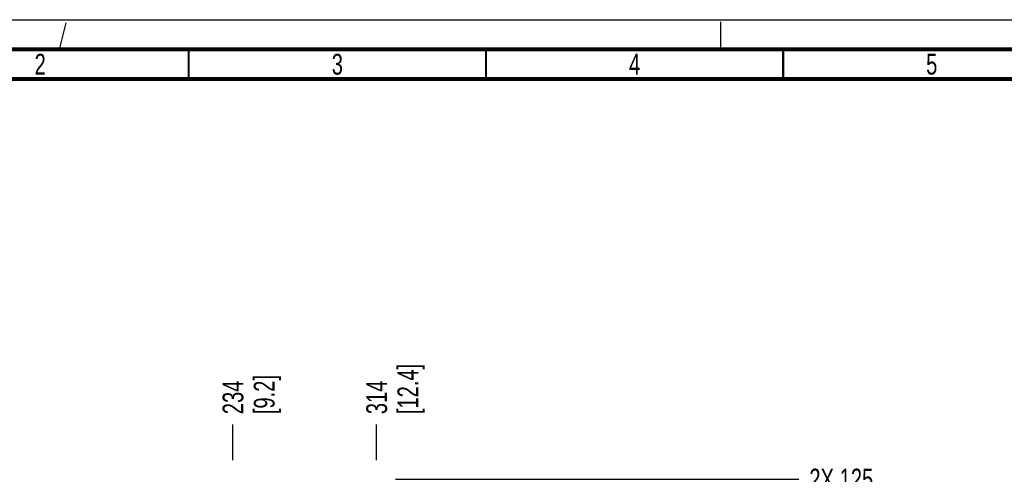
# Paper-space layout 'SUBMITTAL_E3H_2_2' of a CAD drawing. Header units: millimetres. Extents: x 0 to 841, y 0 to 594.
# Tile 39 of 58: x 92 to 258, y 517 to 594. Entities that reach past the tile are written whole.
import ezdxf

# ---------------------------------------------------------------- set-up
doc = ezdxf.new("R2010")
doc.units = ezdxf.units.MM
doc.header["$LTSCALE"] = 46.255
doc.linetypes.add('DASHED', pattern=[0.2, 0.1, -0.1])
doc.layers.get('0').update_dxf_attribs({"linetype": 'CONTINUOUS'})
doc.styles.get("Standard").update_dxf_attribs({"font": 'txt', "width": 0.725})
doc.dimstyles.new('DIMSTYLE_3', dxfattribs={"dimtxt": 3.5, "dimasz": 4.8, "dimexe": 3.2, "dimexo": 1.6, "dimgap": 0.875, "dimtad": 0, "dimtih": 1, "dimtoh": 1, "dimdec": 1, "dimzin": 0, "dimdsep": 46, "dimtxsty": 'STANDARD', "dimblk": 'CLOSED', "dimblk1": 'CLOSED', "dimblk2": 'CLOSED', "dimcen": 0.09, "dimadec": 0, "dimazin": 0, "dimtp": 0.4, "dimtm": 0.4, "dimtfac": 1, "dimtdec": 1, "dimtofl": 0, "dimtmove": 0, "dimatfit": 3, "dimldrblk": 'CLOSED', "dimfxl": 1, "dimtolj": 1, "dimtzin": 0, "dimarcsym": 0})

# ---------------------------------------------------------------- blocks, each defined once
blk = doc.blocks.new('*D73')
at = {"color": 2, "linetype": 'CONTINUOUS'}
blk.add_line((127.94, 519.82), (127.94, 525.8), dxfattribs=at)
at = {"color": 2, "linetype": 'CONTINUOUS', "insert": (126.19, 527.55), "char_height": 3.5, "width": 12.6875, "attachment_point": 1, "rotation": 90, "line_spacing_factor": 0.9}
blk.add_mtext('234\\P[9.2]', dxfattribs=at)
blk = doc.blocks.new('_CLOSED')
at = {"color": 0, "linetype": 'BYBLOCK'}
for p, q in [((0, 0), (-1, 0.167)), ((-1, 0.167), (-1, -0.167)), ((-1, -0.167), (0, 0)), ((-1, 0), (0, 0))]:
    blk.add_line(p, q, dxfattribs=at)
blk = doc.blocks.new('*D75')
at = {"color": 2, "linetype": 'CONTINUOUS'}
blk.add_line((152.11, 519.82), (152.11, 525.8), dxfattribs=at)
at = {"color": 2, "linetype": 'CONTINUOUS', "insert": (150.36, 527.55), "char_height": 3.5, "width": 15.225, "attachment_point": 1, "rotation": 90, "line_spacing_factor": 0.9}
blk.add_mtext('314\\P[12.4]', dxfattribs=at)
blk = doc.blocks.new('*D100')
at = {"color": 2, "linetype": 'CONTINUOUS'}
blk.add_line((155.31, 516.62), (223.16, 516.62), dxfattribs=at)
at = {"color": 2, "linetype": 'CONTINUOUS', "insert": (224.91, 518.37), "char_height": 3.5, "width": 15.225, "attachment_point": 1, "line_spacing_factor": 0.9}
blk.add_mtext('2X 125\\P[4.9]', dxfattribs=at)

psp = doc.layouts.new('SUBMITTAL_E3H_2_2')

# ---------------------------------------------------------------- linework, layer by layer
at = {"color": 7, "linetype": 'CONTINUOUS'}
psp.add_line((0, 594), (841, 594), dxfattribs=at)
psp.add_line((0, 594), (841, 594), dxfattribs=at)
at = {"color": 7, "linetype": 'DASHED'}
for p, q in [((98.78, 589), (100, 594)), ((210, 589), (210, 594))]:
    psp.add_line(p, q, dxfattribs=at)
at = {"color": 7, "linetype": 'CONTINUOUS'}
for points, const_width in [([(836, 589), (15, 589)], 0.7), ([(120.5, 584), (120.5, 589)], 0.35), ([(170.5, 584), (170.5, 589)], 0.35), ([(220.5, 584), (220.5, 589)], 0.35), ([(831, 584), (20, 584)], 0.7)]:
    psp.add_lwpolyline(points, dxfattribs=dict(at, const_width=const_width))

# ---------------------------------------------------------------- texts
at = {"color": 2, "linetype": 'CONTINUOUS', "char_height": 3.5, "width": 2.5375, "attachment_point": 2, "line_spacing_factor": 0.9}
for s, insert in [('2', (95.5, 588.25)), ('3', (145.5, 588.25)), ('4', (195.5, 588.25)), ('5', (245.5, 588.25))]:
    psp.add_mtext(s, dxfattribs=dict(at, insert=insert))

# ---------------------------------------------------------------- dimensions: what is measured, and where the dimension line sits
at = {"color": 2, "linetype": 'CONTINUOUS'}
for feature_location, offset, dtype, origin, text, picture, middle in [((152.11, 519.82), (0, 5.98), 1, (152.11, 518.22), '314\\P[12.4]', '*D75', (154.74, 535.16)), ((127.94, 519.82), (0, 5.98), 1, (127.94, 518.22), '234\\P[9.2]', '*D73', (130.57, 533.89)), ((155.31, 516.62), (67.85, 0), 0, (153.71, 516.62), '2X 125\\P[4.9]', '*D100', (232.52, 514))]:
    dim = psp.add_ordinate_dim(feature_location=feature_location, offset=offset, dtype=dtype, origin=origin, text=text, dimstyle='DIMSTYLE_3', dxfattribs=at)
    dim.commit()
    dim.dimension.update_dxf_attribs({"geometry": picture, "text_midpoint": middle})

doc.saveas('drawing.dxf')
